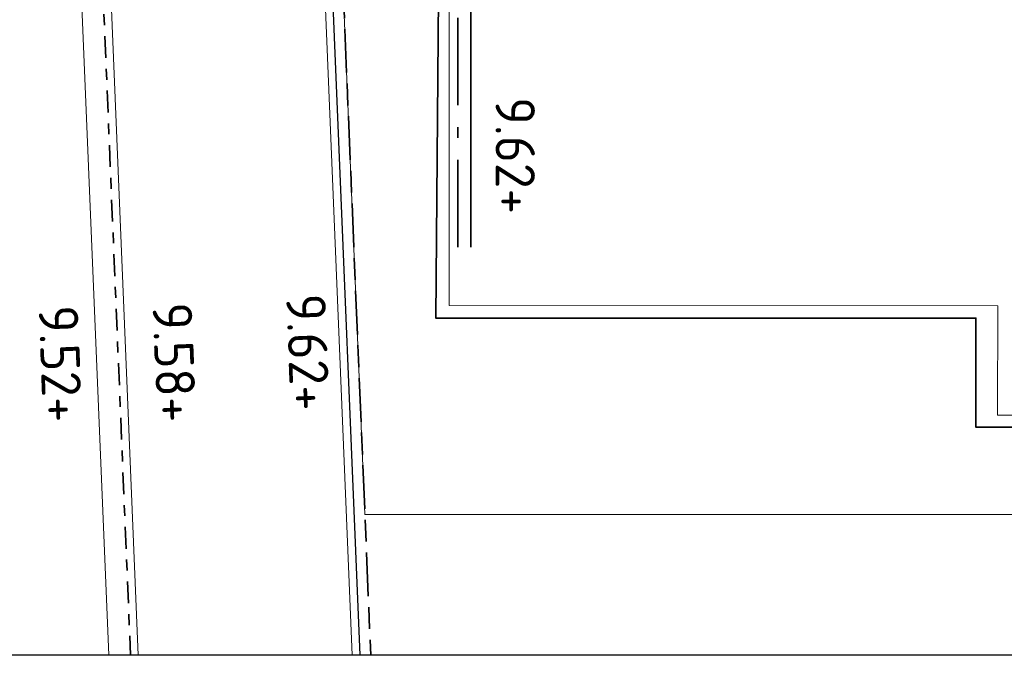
# Model space of a CAD drawing. Header units: metres. Extents: x 133 to 690, y 59 to 257.
# Tile 67 of 84: x 605.73 to 614.76, y 105.65 to 111.48. Entities that reach past the tile are written whole.
import ezdxf

# ---------------------------------------------------------------- set-up
doc = ezdxf.new("R2010")
doc.units = ezdxf.units.M
doc.header["$LTSCALE"] = 0.05
for name, pattern in [('VH-GELEIDEBAND_50X200', [8, 4, -2, 0, -2]), ('VH-OPSLUITBAND_100X200', [16, 8, -2, 4, -2]), ('VH-OPSLUITBAND_120X250', [26, 16, -4, 2, -4])]:
    doc.linetypes.add(name, pattern=pattern)
for name, color, linetype, lineweight in [('N-WE-GR-HAAG-G', 253, 'GR-HAAG1', 9), ('N-WE-IE-TERREINAFSCHEIDING_KUNSTMATIG_RASTERHEKWERK-G', 4, 'IE-TERREINAFSCHEIDING-KUNSTMATIG-OPEN', 35), ('N-WE-VH-KANTOPSLUITING_GELEIDEBAND_50X200-G', 20, 'VH-GELEIDEBAND_50X200', 35), ('N-WE-VH-KANTOPSLUITING_OPSLUITBAND_100X200-G', 150, 'VH-OPSLUITBAND_100X200', 35), ('N-WE-VH-KANTOPSLUITING_OPSLUITBAND_120X250-G', 150, 'VH-OPSLUITBAND_120X250', 35), ('N-WE-VH-KANTOPSLUITING_VOORKANTBAND_OB_100x200-G', 2, 'Continuous', 25), ('N-WE-VH-KANTOPSLUITING_VOORKANTBAND_OB_120x250-G', 3, 'Continuous', 35), ('N-WE-VH-KANTVERHARDING_STREKLAAG-G', 253, 'Continuous', 18), ('N-WE-VH-VERHARDING_BETONPLATEN-G', 10, 'Continuous', 13), ('X-XX-AL-HOOGTELABEL-T25', 7, 'Continuous', 25)]:
    doc.layers.add(name, color=color, linetype=linetype, lineweight=lineweight)
doc.styles.add('NLCS-ISO', font='NLCS-ISO.ttf')
doc.linetypes.add('GR-HAAG1', pattern='A,6,[176,NLCS.SHX,S=0.125,R=0,X=0,Y=0],-2', length=8)
doc.linetypes.add('IE-TERREINAFSCHEIDING-KUNSTMATIG-OPEN', pattern='A,7,-1.5,[67,NLCS.SHX,S=0.75,R=0,X=0,Y=0],-1.5', length=10)

msp = doc.modelspace()

# ---------------------------------------------------------------- linework, layer by layer
msp.add_lwpolyline([(630.7549, 105.6532), (597.8335, 105.6532), (597.8335, 127.2948), (630.7549, 127.2948)], close=True)
at = {"layer": 'N-WE-GR-HAAG-G'}
msp.add_lwpolyline([(608.6825, 124.5626), (609.6663, 124.5649), (609.6682, 108.8563), (614.6976, 108.854), (614.6962, 107.8532), (621.0362, 107.8532), (621.0429, 108.8215), (626.0957, 108.7788), (626.0912, 127.2948)], dxfattribs=at)
msp.add_lwpolyline([(626.8677, 106.9426), (608.8972, 106.9426), (608.4814, 116.9856, -0.033968), (608.6825, 124.5626, 0.033968)], format="xyb", dxfattribs=at)
at = {"layer": 'N-WE-IE-TERREINAFSCHEIDING_KUNSTMATIG_RASTERHEKWERK-G', "flags": 128}
msp.add_lwpolyline([(626.1878, 125.0718), (626.1878, 108.7377), (621.2378, 108.8577), (621.2378, 107.7426), (614.4978, 107.7426), (614.4978, 108.7426), (609.5461, 108.7426), (609.6784, 124.5626)], dxfattribs=at)
at = {"layer": 'N-WE-VH-KANTOPSLUITING_GELEIDEBAND_50X200-G', "flags": 128}
msp.add_lwpolyline([(606.7873, 127.2948, 0.044933), (606.2833, 116.8946), (606.7487, 105.6532)], format="xyb", dxfattribs=at)
at = {"layer": 'N-WE-VH-KANTOPSLUITING_OPSLUITBAND_100X200-G'}
msp.add_lwpolyline([(614.4178, 124.5626), (608.6825, 124.5626, 0.033968), (608.4814, 116.9856), (608.9506, 105.6532)], format="xyb", dxfattribs=at)
at = {"layer": 'N-WE-VH-KANTOPSLUITING_OPSLUITBAND_120X250-G'}
msp.add_lwpolyline([(609.7478, 109.3926), (609.7478, 124.5626)], dxfattribs=at)
at = {"layer": 'N-WE-VH-KANTOPSLUITING_VOORKANTBAND_OB_100x200-G', "flags": 128}
msp.add_lwpolyline([(614.4178, 124.6626), (608.5916, 124.6626, 0.034375), (608.3815, 116.9814), (608.8505, 105.6532)], format="xyb", dxfattribs=at)
at = {"layer": 'N-WE-VH-KANTOPSLUITING_VOORKANTBAND_OB_120x250-G'}
msp.add_lwpolyline([(609.8678, 109.3926), (609.8678, 124.5626)], dxfattribs=at)
at = {"layer": 'N-WE-VH-KANTVERHARDING_STREKLAAG-G', "ltscale": 0.1, "flags": 128}
for points in [[(606.8188, 105.6532), (606.3532, 116.8975, -0.044975), (606.858, 127.2948, -0.044975)], [(614.6478, 127.2948), (614.6478, 124.7326), (608.528, 124.7326, 0.034659), (608.3116, 116.9785), (608.7805, 105.6532)]]:
    msp.add_lwpolyline(points, format="xyb", dxfattribs=at)
at = {"layer": 'N-WE-VH-VERHARDING_BETONPLATEN-G', "flags": 128}
msp.add_lwpolyline([(606.5854, 127.2948, 0.044813), (606.0835, 116.8863), (606.5486, 105.6532)], format="xyb", dxfattribs=at)

# ---------------------------------------------------------------- texts
at = {"layer": 'X-XX-AL-HOOGTELABEL-T25', "style": 'NLCS-ISO'}
for s, rotation, p in [('9.62+', 269.98458, (610.0951, 110.7664)), ('9.62+', 272.20592, (608.1743, 108.9587)), ('9.52+', 272.20592, (605.9056, 108.8527)), ('9.58+', 272.20592, (606.9497, 108.8779))]:
    msp.add_text(s, height=0.36, rotation=rotation, dxfattribs=at).set_placement(p)

doc.saveas('drawing.dxf')
